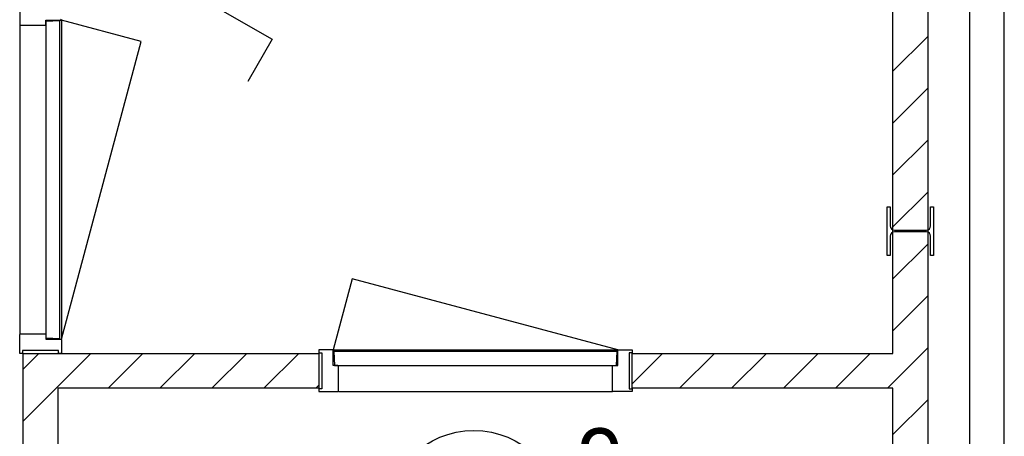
# Model space of a CAD drawing. Header units: millimetres. Extents: x -14827 to 65869, y -40284 to 56382.
# Tile 48 of 53: x 44203 to 47033, y 44671 to 45870. Entities that reach past the tile are written whole.
import ezdxf
from ezdxf.enums import TextEntityAlignment as Align

# ---------------------------------------------------------------- set-up
doc = ezdxf.new("R2010")
doc.units = ezdxf.units.MM
doc.header["$LTSCALE"] = 100
for name, color, linetype in [('AA32XI--_HOUT', 242, 'Continuous'), ('EL6311--', 130, 'Continuous'), ('xref', 9, 'Continuous')]:
    doc.layers.add(name, color=color, linetype=linetype)
doc.styles.add('BURO-018', font='BUROFONT', dxfattribs={"height": 180})

# ---------------------------------------------------------------- blocks, each defined once
blk = doc.blocks.new('1115B3A')
at = {"color": 0, "linetype": 'Continuous'}
blk.add_circle((0, 0), 2.5, dxfattribs=at)
at = {"color": 0, "linetype": 'Continuous', "style": 'BURO-018'}
for tag, p in [('E_GKAST', (0, 8)), ('E_GROEP', (0, 5)), ('E_SGROEP', (4.5, 5)), ('E_ARMCODE', (0, 0)), ('E_SLET', (4.5, -1))]:
    blk.add_attdef(tag, text='', height=1.8, dxfattribs=at).set_placement(p, align=Align.MIDDLE)
blk = doc.blocks.new('1114A1')
at = {"color": 0, "linetype": 'Continuous'}
for p, q in [((0.625, 3.333), (2.742, 7)), ((2.742, 7), (3.955, 6.3))]:
    blk.add_line(p, q, dxfattribs=at)
blk.add_circle((0, 2.25), 1.25, dxfattribs=at)
at = {"color": 0, "linetype": 'Continuous', "style": 'BURO-018'}
for tag, p in [('E_SLET1', (3.356, 9)), ('E_GROEP', (0, 0)), ('E_GKAST', (0, 0))]:
    blk.add_attdef(tag, text='', height=1.8, dxfattribs=at).set_placement(p, align=Align.MIDDLE)
at = {"color": 0, "linetype": 'Continuous', "style": 'BURO-018', "flags": 1}
for tag in ['E_MATCODE', 'E_SGROEP']:
    blk.add_attdef(tag, text='', height=1.8, dxfattribs=at).set_placement((0, 0), align=Align.MIDDLE)

msp = doc.modelspace()

# ---------------------------------------------------------------- hatches: boundary and pattern name
at = {"layer": 'AA32XI--_HOUT'}
h = msp.add_hatch(dxfattribs=at)
h.set_pattern_fill('', color=256, scale=880, style=0, pattern_type=0)
h.set_pattern_definition([])
h.paths.add_polyline_path([(44202.6, 45910), (44202.6, 45856), (44204.6, 45854), (44275.6, 45854), (44277.6, 45856), (44277.6, 45869), (44320.6, 45869), (44322.6, 45871), (44322.6, 45910), (44314.6, 45910), (44314.6, 45902), (44210.6, 45902), (44210.6, 45910)])
h = msp.add_hatch(dxfattribs=at)
h.set_pattern_fill('', color=256, scale=880, angle=90, style=0, pattern_type=0)
h.set_pattern_definition([])
h.paths.add_polyline_path([(44202.6, 44910), (44202.6, 44964), (44204.6, 44966), (44275.6, 44966), (44277.6, 44964), (44277.6, 44951), (44320.6, 44951), (44322.6, 44949), (44322.6, 44910), (44314.6, 44910), (44314.6, 44918), (44210.6, 44918), (44210.6, 44910)])
h = msp.add_hatch(dxfattribs=at)
h.set_pattern_fill('', color=256, scale=880, style=0, pattern_type=0)
h.set_pattern_definition([])
h.paths.add_polyline_path([(45062.6, 44800), (45116.6, 44800), (45118.6, 44802), (45118.6, 44873), (45116.6, 44875), (45103.6, 44875), (45103.6, 44918), (45101.6, 44920), (45062.6, 44920), (45062.6, 44912), (45070.6, 44912), (45070.6, 44808), (45062.6, 44808)])
h = msp.add_hatch(dxfattribs=at)
h.set_pattern_fill('', color=256, scale=880, angle=180, style=0, pattern_type=0)
h.set_pattern_definition([])
h.paths.add_polyline_path([(45962.6, 44800), (45908.6, 44800), (45906.6, 44802), (45906.6, 44873), (45908.6, 44875), (45921.6, 44875), (45921.6, 44918), (45923.6, 44920), (45962.6, 44920), (45962.6, 44912), (45954.6, 44912), (45954.6, 44808), (45962.6, 44808)])

# ---------------------------------------------------------------- linework, layer by layer
at = {"layer": 'xref'}
for p, q in [((46812.6, 47410), (46812.6, 32538.3)), ((46932.6, 47410), (46932.6, 32585.6)), ((47032.6, 32625), (47032.6, 47410)), ((46712.6, 44910), (46712.6, 47310)), ((44202.6, 45910), (44202.6, 45856)), ((44202.6, 45856), (44204.6, 45854)), ((44202.6, 45854), (44202.6, 44966)), ((44204.6, 45854), (44275.6, 45854)), ((44275.6, 45854), (44277.6, 45856)), ((44277.6, 45856), (44277.6, 45869)), ((44277.6, 45869), (44320.6, 45869)), ((44317.6, 45867), (44277.6, 45865)), ((44277.6, 45865), (44277.6, 44955)), ((44277.6, 45854), (44277.6, 44966)), ((44317.6, 44953), (44317.6, 45867)), ((44320.6, 45869), (44322.6, 45871)), ((44552.1, 45807.5), (44322.6, 45869)), ((44322.6, 45869), (44322.6, 44951)), ((46712.6, 45722), (46812.6, 45822)), ((44322.6, 44951), (44552.1, 45807.5)), ((46712.6, 45572.7), (46812.6, 45672.7)), ((46712.6, 45423.3), (46812.6, 45523.3)), ((46712.6, 45274), (46812.6, 45374)), ((46696.4, 45191.9), (46696.4, 45331.9)), ((46696.4, 45331.9), (46704.9, 45331.9)), ((46704.9, 45331.9), (46704.9, 45276.7)), ((46820.9, 45276.7), (46820.9, 45331.9)), ((46820.9, 45331.9), (46829.4, 45331.9)), ((46829.4, 45331.9), (46829.4, 45191.9)), ((46716.9, 45264.7), (46808.9, 45264.7)), ((46808.9, 45259.2), (46716.9, 45259.2)), ((46704.9, 45247.2), (46704.9, 45191.9)), ((46712.6, 45124.6), (46812.6, 45224.6)), ((46820.9, 45191.9), (46820.9, 45247.2)), ((46704.9, 45191.9), (46696.4, 45191.9)), ((46829.4, 45191.9), (46820.9, 45191.9)), ((45158.4, 45124.5), (45103.6, 44920)), ((45921.6, 44920), (45158.4, 45124.5)), ((46712.6, 44975.3), (46812.6, 45075.3)), ((44202.6, 44964), (44204.6, 44966)), ((44202.6, 44910), (44202.6, 44964)), ((44204.6, 44966), (44275.6, 44966)), ((44275.6, 44966), (44277.6, 44964)), ((44277.6, 44964), (44277.6, 44951)), ((44277.6, 44955), (44317.6, 44953)), ((44277.6, 44951), (44320.6, 44951)), ((44320.6, 44951), (44322.6, 44949)), ((44322.6, 44949), (44322.6, 44910)), ((44314.6, 44918), (44210.6, 44918)), ((44210.6, 44918), (44210.6, 44910)), ((44314.6, 44910), (44314.6, 44918)), ((45101.6, 44920), (45062.6, 44920)), ((45062.6, 44920), (45062.6, 44912)), ((45103.6, 44918), (45101.6, 44920)), ((45103.6, 44920), (45921.6, 44920)), ((45103.6, 44875), (45103.6, 44918)), ((45919.6, 44915), (45105.6, 44915)), ((45105.6, 44915), (45107.6, 44875)), ((45917.6, 44875), (45919.6, 44915)), ((45921.6, 44918), (45923.6, 44920)), ((45921.6, 44875), (45921.6, 44918)), ((45923.6, 44920), (45962.6, 44920)), ((45962.6, 44920), (45962.6, 44912)), ((46696.7, 44810), (46812.6, 44926)), ((44210.6, 44910), (44202.6, 44910)), ((44212.6, 44864.8), (44257.9, 44910)), ((44212.6, 44715.4), (44407.2, 44910)), ((44212.6, 42810), (44212.6, 44910)), ((44212.6, 44910), (44312.6, 44910)), ((44312.6, 44910), (45062.6, 44910)), ((44322.6, 44910), (44314.6, 44910)), ((44456.6, 44810), (44556.6, 44910)), ((44605.9, 44810), (44705.9, 44910)), ((44755.3, 44810), (44855.3, 44910)), ((44904.6, 44810), (45004.6, 44910)), ((45062.6, 44912), (45070.6, 44912)), ((45062.6, 44910), (45062.6, 44810)), ((45070.6, 44912), (45070.6, 44808)), ((45962.6, 44912), (45954.6, 44912)), ((45954.6, 44912), (45954.6, 44808)), ((45962.6, 44822.7), (46050, 44910)), ((45962.6, 44810), (45962.6, 44910)), ((45962.6, 44910), (46712.6, 44910)), ((46099.3, 44810), (46199.3, 44910)), ((46248.7, 44810), (46348.7, 44910)), ((46398, 44810), (46498, 44910)), ((46547.4, 44810), (46647.4, 44910)), ((45116.6, 44875), (45103.6, 44875)), ((45107.6, 44875), (45917.6, 44875)), ((45118.6, 44873), (45116.6, 44875)), ((45118.6, 44875), (45906.6, 44875)), ((45118.6, 44802), (45118.6, 44873)), ((45906.6, 44873), (45908.6, 44875)), ((45906.6, 44802), (45906.6, 44873)), ((45908.6, 44875), (45921.6, 44875)), ((45062.6, 44810), (44312.6, 44810)), ((44312.6, 44810), (44312.6, 43910)), ((45053.9, 44810), (45062.6, 44818.7)), ((45070.6, 44808), (45062.6, 44808)), ((45062.6, 44808), (45062.6, 44800)), ((45062.6, 44800), (45116.6, 44800)), ((45116.6, 44800), (45118.6, 44802)), ((45118.6, 44800), (45906.6, 44800)), ((45908.6, 44800), (45906.6, 44802)), ((45962.6, 44800), (45908.6, 44800)), ((45954.6, 44808), (45962.6, 44808)), ((46712.6, 44810), (45962.6, 44810)), ((45962.6, 44808), (45962.6, 44800)), ((46712.6, 43910), (46712.6, 44810)), ((46712.6, 44676.6), (46812.6, 44776.6))]:
    msp.add_line(p, q, dxfattribs=at)
for centre, start, end in [((46716.9, 45276.7), 180, 270), ((46716.9, 45247.2), 90, 180), ((46808.9, 45276.7), 270, 0), ((46808.9, 45247.2), 0, 90)]:
    msp.add_arc(centre, 12, start, end, dxfattribs=at)

# ---------------------------------------------------------------- block references
at = {"layer": 'EL6311--', "xscale": 100, "yscale": 100, "zscale": 100, "rotation": 270}
msp.add_blockref('1114A1', (44228, 46087.8), dxfattribs=at)
at = {"layer": 'EL6311--'}
ref = msp.add_blockref('1115B3A', (45508, 44438.3), dxfattribs=dict(at, xscale=100, yscale=100, zscale=100))
ref.add_attrib('E_ARMCODE', 'D', dxfattribs={"layer": '0', "color": 7, "linetype": 'Continuous', "height": 180, "style": 'BURO-018'}).set_placement((45508, 44438.3), align=Align.MIDDLE)
ref.add_attrib('E_GROEP', '9', dxfattribs={"layer": '0', "color": 7, "linetype": 'Continuous', "height": 180, "style": 'BURO-018'}).set_placement((45871.3, 44604.5), align=Align.MIDDLE)

doc.saveas('drawing.dxf')
